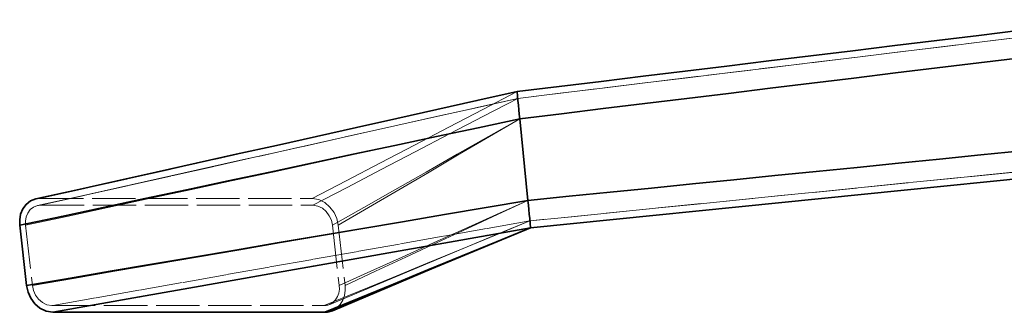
# Model space of a CAD drawing. Header units: millimetres. Extents: x 0 to 420, y 0 to 297.
# Tile 6 of 9: x 262.23 to 291.07, y 79.54 to 88.1. Entities that reach past the tile are written whole.
import ezdxf

# ---------------------------------------------------------------- set-up
doc = ezdxf.new("R2010")
doc.units = ezdxf.units.MM
doc.linetypes.add('DASHED', pattern=[1.524, 1.27, -0.254])
doc.layers.add('HIDDEN', color=7, linetype='DASHED', lineweight=13, true_color=0x969696)
doc.layers.add('OUTLINE', color=7, linetype='Continuous', lineweight=35, true_color=0x141414)

msp = doc.modelspace()

# ---------------------------------------------------------------- linework, layer by layer
at = {"layer": 'HIDDEN'}
for points in [[(294.102, 88.097), (276.801, 85.996)], [(294.237, 87.913), (292.993, 87.762), (291.749, 87.611), (290.505, 87.46), (289.261, 87.308), (288.017, 87.157), (286.773, 87.006), (285.529, 86.855), (284.285, 86.704), (283.041, 86.553), (281.797, 86.401), (280.553, 86.25), (279.309, 86.099), (278.065, 85.948), (276.821, 85.797)], [(294.237, 87.913), (276.821, 85.797)], [(294.2, 87.308), (292.963, 87.158), (291.726, 87.007), (290.489, 86.857), (289.252, 86.706), (288.014, 86.555), (286.777, 86.405), (285.54, 86.254), (284.303, 86.104), (283.066, 85.953), (281.829, 85.802), (280.592, 85.652), (279.355, 85.501), (278.118, 85.35), (276.881, 85.2)], [(294.2, 87.308), (292.963, 87.158), (291.726, 87.007), (290.489, 86.857), (289.252, 86.706), (288.014, 86.555), (286.777, 86.405), (285.54, 86.254), (284.303, 86.104), (283.066, 85.953), (281.829, 85.802), (280.592, 85.652), (279.355, 85.501), (278.118, 85.35), (276.881, 85.2)], [(294, 87.284), (292.777, 87.135), (291.554, 86.986), (290.332, 86.837), (289.109, 86.689), (287.886, 86.54), (286.663, 86.391), (285.44, 86.242), (284.217, 86.093), (282.995, 85.944), (281.772, 85.795), (280.549, 85.646), (279.326, 85.498), (278.103, 85.349), (276.881, 85.2)], [(276.801, 85.996), (275.531, 85.712), (274.26, 85.427), (272.99, 85.143), (271.72, 84.859), (270.449, 84.574), (269.179, 84.29), (267.909, 84.006), (266.638, 83.722), (265.368, 83.437), (264.098, 83.153), (262.828, 82.869)], [(276.801, 85.996), (275.801, 85.475), (274.8, 84.954), (273.8, 84.432), (272.799, 83.911), (271.799, 83.39), (270.799, 82.869)], [(276.881, 85.2), (276.867, 85.333), (276.854, 85.465), (276.841, 85.598), (276.828, 85.731), (276.814, 85.863), (276.801, 85.996)], [(276.821, 85.797), (275.649, 85.535), (274.477, 85.273), (273.305, 85.012), (272.133, 84.75), (270.961, 84.489), (269.789, 84.227), (268.617, 83.966), (267.445, 83.705), (266.273, 83.445), (265.101, 83.184), (263.929, 82.923), (262.757, 82.663)], [(276.821, 85.797), (275.551, 85.513), (274.281, 85.229), (273.011, 84.945), (271.74, 84.661), (270.47, 84.377), (269.2, 84.093), (267.93, 83.809), (266.66, 83.525), (265.39, 83.241), (264.12, 82.957), (262.85, 82.673)], [(276.821, 85.797), (275.821, 85.276), (274.821, 84.756), (273.821, 84.235), (272.821, 83.714), (271.821, 83.194), (270.821, 82.673)], [(276.881, 85.2), (276.871, 85.299), (276.861, 85.399), (276.851, 85.498), (276.841, 85.598), (276.831, 85.697), (276.821, 85.797)], [(276.821, 85.797), (276.831, 85.697), (276.841, 85.598), (276.851, 85.498), (276.861, 85.399), (276.871, 85.299), (276.881, 85.2)], [(276.881, 85.2), (275.674, 84.94), (274.468, 84.681), (273.262, 84.421), (272.056, 84.162), (270.85, 83.902), (269.644, 83.643), (268.437, 83.384), (267.231, 83.124), (266.025, 82.865), (264.819, 82.605), (263.613, 82.346), (262.407, 82.086)], [(276.881, 85.2), (275.966, 84.681), (275.052, 84.162), (274.138, 83.643), (273.224, 83.124), (272.31, 82.605), (271.395, 82.086)], [(276.881, 85.2), (275.995, 84.681), (275.109, 84.162), (274.223, 83.643), (273.337, 83.124), (272.451, 82.605), (271.565, 82.086)], [(276.881, 85.2), (277.119, 82.812)], [(276.881, 85.2), (277.119, 82.812)], [(276.881, 85.2), (277.119, 82.812)], [(294.2, 84.526), (292.98, 84.403), (291.76, 84.281), (290.54, 84.158), (289.32, 84.036), (288.1, 83.913), (286.88, 83.791), (285.66, 83.669), (284.44, 83.546), (283.22, 83.424), (282, 83.301), (280.78, 83.179), (279.559, 83.057), (278.339, 82.934), (277.119, 82.812)], [(294.2, 84.526), (292.98, 84.403), (291.76, 84.281), (290.54, 84.158), (289.32, 84.036), (288.1, 83.913), (286.88, 83.791), (285.66, 83.669), (284.44, 83.546), (283.22, 83.424), (282, 83.301), (280.78, 83.179), (279.559, 83.057), (278.339, 82.934), (277.119, 82.812)], [(294, 84.505), (292.794, 84.384), (291.588, 84.264), (290.383, 84.143), (289.177, 84.022), (287.971, 83.901), (286.765, 83.78), (285.56, 83.659), (284.354, 83.538), (283.148, 83.417), (281.942, 83.296), (280.737, 83.175), (279.531, 83.054), (278.325, 82.933), (277.119, 82.812)], [(294.326, 83.938), (293.101, 83.815), (291.876, 83.692), (290.652, 83.569), (289.427, 83.446), (288.202, 83.323), (286.977, 83.199), (285.753, 83.076), (284.528, 82.953), (283.303, 82.83), (282.078, 82.707), (280.853, 82.584), (279.629, 82.461), (278.404, 82.338), (277.179, 82.215)], [(294.326, 83.938), (277.179, 82.215)], [(294.245, 83.73), (293.027, 83.607), (291.81, 83.485), (290.592, 83.363), (289.375, 83.24), (288.157, 83.118), (286.939, 82.995), (285.722, 82.873), (284.504, 82.75), (283.287, 82.628), (282.069, 82.505), (280.852, 82.383), (279.634, 82.261), (278.417, 82.138), (277.199, 82.016)], [(277.119, 82.812), (275.91, 82.605), (274.7, 82.397), (273.491, 82.19), (272.281, 81.983), (271.072, 81.776), (269.862, 81.569), (268.652, 81.361), (267.443, 81.154), (266.233, 80.947), (265.024, 80.74), (263.814, 80.533), (262.605, 80.325)], [(262.828, 82.869), (262.807, 82.868), (262.786, 82.867), (262.765, 82.866), (262.745, 82.863), (262.724, 82.86), (262.704, 82.855)], [(262.828, 82.869), (270.799, 82.869)], [(271.565, 82.086), (271.522, 82.28), (271.44, 82.461), (271.322, 82.62), (271.172, 82.75), (270.994, 82.837), (270.799, 82.869)], [(277.119, 82.812), (276.198, 82.397), (275.277, 81.983), (274.356, 81.569), (273.435, 81.154), (272.514, 80.74), (271.593, 80.325)], [(277.119, 82.812), (276.227, 82.397), (275.334, 81.983), (274.441, 81.569), (273.548, 81.154), (272.656, 80.74), (271.763, 80.325)], [(277.199, 82.016), (277.186, 82.148), (277.172, 82.281), (277.159, 82.414), (277.146, 82.546), (277.133, 82.679), (277.119, 82.812)], [(277.119, 82.812), (277.129, 82.712), (277.139, 82.613), (277.149, 82.513), (277.159, 82.414), (277.169, 82.314), (277.179, 82.215)], [(277.179, 82.215), (277.169, 82.314), (277.159, 82.414), (277.149, 82.513), (277.139, 82.613), (277.129, 82.712), (277.119, 82.812)], [(262.407, 82.086), (262.404, 82.209), (262.425, 82.331), (262.472, 82.444), (262.545, 82.543), (262.642, 82.619), (262.757, 82.663)], [(262.757, 82.663), (262.772, 82.666), (262.787, 82.669), (262.803, 82.671), (262.818, 82.672), (262.834, 82.673), (262.85, 82.673)], [(262.85, 82.673), (270.821, 82.673)], [(270.821, 82.673), (270.967, 82.649), (271.101, 82.584), (271.214, 82.487), (271.302, 82.367), (271.363, 82.232), (271.395, 82.086)], [(277.179, 82.215), (275.906, 81.99), (274.634, 81.764), (273.361, 81.539), (272.088, 81.314), (270.816, 81.089), (269.543, 80.864), (268.27, 80.639), (266.997, 80.414), (265.725, 80.189), (264.452, 79.964), (263.179, 79.738)], [(277.179, 82.215), (276.174, 81.802), (275.17, 81.389), (274.165, 80.977), (273.16, 80.564), (272.155, 80.151), (271.15, 79.738)], [(277.179, 82.215), (276.2, 81.812), (275.222, 81.407), (274.244, 81), (273.267, 80.592), (272.29, 80.183), (271.315, 79.771)], [(262.407, 82.086), (262.605, 80.325)], [(271.395, 82.086), (271.593, 80.325)], [(271.565, 82.086), (271.763, 80.325)], [(263.179, 79.738), (263.033, 79.762), (262.899, 79.828), (262.786, 79.925), (262.698, 80.044), (262.637, 80.18), (262.605, 80.325)], [(271.593, 80.325), (271.597, 80.215), (271.581, 80.105), (271.545, 80.001), (271.488, 79.906), (271.41, 79.827), (271.315, 79.771)], [(271.393, 79.587), (271.52, 79.662), (271.623, 79.767), (271.699, 79.893), (271.747, 80.032), (271.767, 80.178), (271.763, 80.325)], [(263.179, 79.738), (271.15, 79.738)], [(271.315, 79.771), (271.288, 79.761), (271.262, 79.753), (271.234, 79.747), (271.207, 79.742), (271.179, 79.739), (271.15, 79.738)]]:
    msp.add_lwpolyline(points, dxfattribs=at)
at = {"layer": 'OUTLINE'}
for points in [[(294.021, 88.087), (292.791, 87.938), (291.561, 87.788), (290.331, 87.639), (289.101, 87.489), (287.871, 87.34), (286.641, 87.191), (285.411, 87.041), (284.181, 86.892), (282.951, 86.743), (281.721, 86.593), (280.491, 86.444), (279.261, 86.295), (278.031, 86.145), (276.801, 85.996)], [(294, 87.284), (292.777, 87.135), (291.554, 86.986), (290.332, 86.837), (289.109, 86.689), (287.886, 86.54), (286.663, 86.391), (285.44, 86.242), (284.217, 86.093), (282.995, 85.944), (281.772, 85.795), (280.549, 85.646), (279.326, 85.498), (278.103, 85.349), (276.881, 85.2)], [(276.801, 85.996), (275.626, 85.733), (274.452, 85.471), (273.277, 85.208), (272.103, 84.946), (270.928, 84.684), (269.753, 84.422), (268.578, 84.161), (267.404, 83.899), (266.229, 83.638), (265.054, 83.377), (263.879, 83.116), (262.704, 82.855)], [(276.801, 85.996), (276.814, 85.863), (276.828, 85.731), (276.841, 85.598), (276.854, 85.465), (276.867, 85.333), (276.881, 85.2)], [(276.881, 85.2), (275.66, 84.94), (274.44, 84.681), (273.22, 84.421), (271.999, 84.162), (270.779, 83.902), (269.559, 83.643), (268.339, 83.384), (267.118, 83.124), (265.898, 82.865), (264.678, 82.605), (263.457, 82.346), (262.237, 82.086)], [(276.881, 85.2), (277.119, 82.812)], [(294, 84.505), (292.794, 84.384), (291.588, 84.264), (290.383, 84.143), (289.177, 84.022), (287.971, 83.901), (286.765, 83.78), (285.56, 83.659), (284.354, 83.538), (283.148, 83.417), (281.942, 83.296), (280.737, 83.175), (279.531, 83.054), (278.325, 82.933), (277.119, 82.812)], [(294.245, 83.73), (277.199, 82.016)], [(262.704, 82.855), (262.551, 82.797), (262.422, 82.696), (262.324, 82.564), (262.262, 82.412), (262.234, 82.25), (262.237, 82.086)], [(277.119, 82.812), (275.896, 82.605), (274.672, 82.397), (273.448, 82.19), (272.225, 81.983), (271.001, 81.776), (269.777, 81.569), (268.553, 81.361), (267.33, 81.154), (266.106, 80.947), (264.882, 80.74), (263.659, 80.533), (262.435, 80.325)], [(277.119, 82.812), (277.133, 82.679), (277.146, 82.546), (277.159, 82.414), (277.172, 82.281), (277.186, 82.148), (277.199, 82.016)], [(262.237, 82.086), (262.435, 80.325)], [(277.199, 82.016), (275.926, 81.791), (274.654, 81.566), (273.381, 81.341), (272.109, 81.116), (270.836, 80.892), (269.564, 80.667), (268.291, 80.442), (267.019, 80.217), (265.746, 79.992), (264.474, 79.768), (263.201, 79.543)], [(277.199, 82.016), (276.195, 81.604), (275.19, 81.191), (274.186, 80.779), (273.181, 80.367), (272.177, 79.955), (271.172, 79.543)], [(277.199, 82.016), (276.229, 81.616), (275.26, 81.215), (274.292, 80.812), (273.325, 80.406), (272.358, 79.998), (271.393, 79.587)], [(262.435, 80.325), (262.478, 80.132), (262.56, 79.951), (262.678, 79.791), (262.828, 79.662), (263.006, 79.575), (263.201, 79.543)], [(263.201, 79.543), (271.172, 79.543)], [(271.172, 79.543), (271.21, 79.544), (271.248, 79.548), (271.285, 79.554), (271.322, 79.563), (271.358, 79.574), (271.393, 79.587)]]:
    msp.add_lwpolyline(points, dxfattribs=at)

doc.saveas('drawing.dxf')
